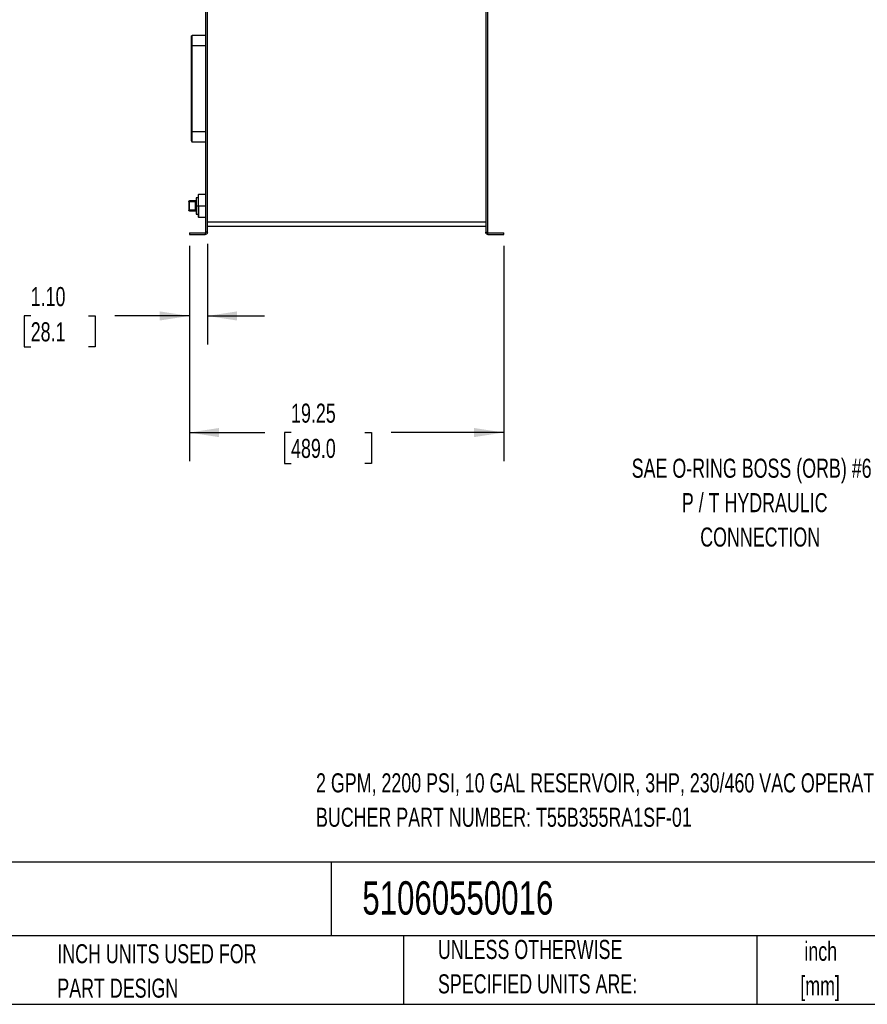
# Model space of a CAD drawing. Header units: inches. Extents: x 3 to 150, y 3 to 116.
# Tile 27 of 58: x 67 to 119, y 3 to 64. Entities that reach past the tile are written whole.
import ezdxf

# ---------------------------------------------------------------- set-up
doc = ezdxf.new("R2010")
doc.units = ezdxf.units.IN
doc.header["$LTSCALE"] = 14
doc.header["$MEASUREMENT"] = 0
doc.layers.add('DIMENSIONS', color=140, linetype='Continuous', lineweight=25)
doc.layers.add('TEXT', color=140, linetype='Continuous', lineweight=25)
doc.styles.add('SLDTEXTSTYLE0', font='TXT', dxfattribs={"width": 0.7})
doc.dimstyles.new('SLDDIMSTYLE1', dxfattribs={"dimtxt": 1.189453, "dimasz": 1.82, "dimexe": 0, "dimexo": 0.0625, "dimgap": 0.297363, "dimtad": 0, "dimtih": 1, "dimtoh": 1, "dimrnd": 1e-09, "dimzin": 12, "dimdsep": 46, "dimtxsty": 'SLDTEXTSTYLE0', "dimsah": 1, "dimcen": 0.09, "dimadec": 0, "dimazin": 3, "dimtfac": 1, "dimtofl": 0, "dimtmove": 0, "dimatfit": 3, "dimfxl": 0, "dimfrac": 2, "dimtolj": 1, "dimtzin": 12, "dimarcsym": 0})
doc.dimstyles.new('SLDDIMSTYLE2', dxfattribs={"dimtxt": 1.189453, "dimasz": 1.82, "dimexe": 0, "dimexo": 0.0625, "dimgap": 0.297363, "dimtad": 0, "dimtih": 1, "dimtoh": 1, "dimrnd": 1e-09, "dimzin": 4, "dimdsep": 46, "dimtxsty": 'SLDTEXTSTYLE0', "dimsah": 1, "dimcen": 0.09, "dimadec": 0, "dimazin": 1, "dimtfac": 1, "dimtmove": 0, "dimatfit": 0, "dimfxl": 0, "dimfrac": 2, "dimtolj": 1, "dimtzin": 12, "dimarcsym": 0})

# ---------------------------------------------------------------- blocks, each defined once
blk = doc.blocks.new('_D_2')
at = {"layer": 'DIMENSIONS'}
for p, q in [((78.265, 50.059), (78.265, 43.885)), ((77.161, 49.925), (77.161, 43.885)), ((67.452, 45.635), (67.053, 45.635)), ((67.053, 45.635), (67.053, 43.745)), ((70.987, 45.635), (71.386, 45.635)), ((71.386, 45.635), (71.386, 43.745)), ((77.161, 45.635), (72.599, 45.635)), ((78.265, 45.635), (81.765, 45.635)), ((67.053, 43.745), (67.452, 43.745)), ((71.386, 43.745), (70.987, 43.745))]:
    blk.add_line(p, q, dxfattribs=at)
for points in [[(77.161, 45.635), (75.341, 45.915), (75.341, 45.355)], [(78.265, 45.635), (80.085, 45.355), (80.085, 45.915)]]:
    blk.add_solid(points, dxfattribs=at)
at = {"layer": 'DIMENSIONS', "char_height": 1.1667, "attachment_point": 1, "style": 'SLDTEXTSTYLE0'}
for s, insert in [('1.10', (67.452, 47.405)), ('28.1', (67.452, 45.248))]:
    blk.add_mtext(s, dxfattribs=dict(at, insert=insert))
blk = doc.blocks.new('_D_3')
at = {"layer": 'DIMENSIONS'}
for p, q in [((77.161, 49.925), (77.161, 36.748)), ((96.411, 49.925), (96.411, 36.748)), ((77.161, 38.498), (81.778, 38.498)), ((83.39, 38.498), (82.991, 38.498)), ((82.991, 38.498), (82.991, 36.608)), ((87.914, 38.498), (88.313, 38.498)), ((88.313, 38.498), (88.313, 36.608)), ((96.411, 38.498), (89.526, 38.498)), ((82.991, 36.608), (83.39, 36.608)), ((88.313, 36.608), (87.914, 36.608))]:
    blk.add_line(p, q, dxfattribs=at)
for points in [[(77.161, 38.498), (78.981, 38.218), (78.981, 38.778)], [(96.411, 38.498), (94.591, 38.778), (94.591, 38.218)]]:
    blk.add_solid(points, dxfattribs=at)
at = {"layer": 'DIMENSIONS', "char_height": 1.1667, "attachment_point": 1, "style": 'SLDTEXTSTYLE0'}
for s, insert in [('19.25', (83.39, 40.269)), ('489.0', (83.39, 38.112))]:
    blk.add_mtext(s, dxfattribs=dict(at, insert=insert))

msp = doc.modelspace()

# ---------------------------------------------------------------- linework, layer by layer
for p, q in [((78.161, 50.759), (78.161, 64.74)), ((78.265, 50.759), (78.265, 64.74)), ((95.306, 64.74), (95.306, 50.759)), ((95.411, 64.74), (95.411, 50.759)), ((78.161, 62.8), (77.336, 62.8)), ((77.286, 56.9), (77.286, 62.2)), ((77.336, 62.2), (78.161, 62.2)), ((77.336, 56.9), (77.336, 62.2)), ((78.161, 56.9), (77.336, 56.9)), ((77.336, 56.3), (78.161, 56.3)), ((77.731, 53.061), (77.71, 53.041)), ((77.731, 53.061), (77.71, 53.041)), ((78.161, 53.061), (77.731, 53.061)), ((78.161, 53.061), (77.731, 53.061)), ((77.136, 52.647), (77.136, 52.102)), ((77.546, 52.687), (77.176, 52.687)), ((77.176, 52.102), (77.176, 52.647)), ((77.176, 52.647), (77.546, 52.647)), ((77.546, 52.102), (77.546, 52.647)), ((77.711, 52.875), (77.586, 52.875)), ((77.546, 52.102), (77.176, 52.102)), ((77.176, 52.062), (77.546, 52.062)), ((77.586, 52.375), (77.711, 52.375)), ((77.586, 51.875), (77.711, 51.875)), ((77.731, 52.375), (77.711, 52.375)), ((77.731, 52.375), (77.711, 52.375)), ((77.731, 52.375), (78.161, 52.375)), ((77.731, 52.375), (78.161, 52.375)), ((77.71, 51.708), (77.731, 51.688)), ((77.71, 51.708), (77.731, 51.688)), ((77.731, 51.688), (78.161, 51.688)), ((77.731, 51.688), (78.161, 51.688)), ((95.306, 51.385), (78.265, 51.385)), ((77.161, 50.729), (77.161, 50.625)), ((77.161, 50.729), (78.131, 50.729)), ((78.131, 50.729), (78.131, 50.625)), ((78.265, 50.759), (78.161, 50.759)), ((78.265, 51.135), (95.306, 51.135)), ((95.306, 50.759), (95.411, 50.759)), ((95.441, 50.625), (95.441, 50.729)), ((95.441, 50.729), (96.411, 50.729)), ((96.411, 50.625), (96.411, 50.729)), ((77.161, 50.625), (78.131, 50.625)), ((95.441, 50.625), (96.411, 50.625))]:
    msp.add_line(p, q)
for points, knots in [([(77.286, 62.75), (77.286, 62.756), (77.287, 62.763), (77.292, 62.775), (77.296, 62.78), (77.305, 62.79), (77.31, 62.793), (77.322, 62.798), (77.329, 62.8), (77.336, 62.8)], [0, 0, 0, 0, 0.25, 0.25, 0.5, 0.5, 0.75, 0.75, 1, 1, 1, 1]), ([(77.286, 62.2), (77.286, 62.205), (77.286, 62.215), (77.286, 62.23), (77.286, 62.246), (77.286, 62.261), (77.286, 62.276), (77.286, 62.292), (77.286, 62.32), (77.286, 62.36), (77.286, 62.41), (77.286, 62.459), (77.286, 62.521), (77.286, 62.591), (77.286, 62.648), (77.286, 62.685), (77.286, 62.709), (77.286, 62.727), (77.286, 62.738), (77.286, 62.744), (77.286, 62.747), (77.286, 62.749), (77.286, 62.75), (77.286, 62.75)], [0, 0, 0, 0, 0.0179, 0.035765, 0.053611, 0.07145, 0.089298, 0.107168, 0.125073, 0.187575, 0.250101, 0.312602, 0.375128, 0.500004, 0.62488, 0.687381, 0.749908, 0.812409, 0.874935, 0.906234, 0.937461, 0.968691, 1, 1, 1, 1]), ([(77.336, 62.2), (77.336, 62.278), (77.336, 62.357), (77.336, 62.502), (77.336, 62.568), (77.336, 62.679), (77.336, 62.724), (77.336, 62.784), (77.336, 62.8), (77.336, 62.8)], [0, 0, 0, 0, 0.25, 0.25, 0.5, 0.5, 0.75, 0.75, 1, 1, 1, 1]), ([(77.286, 62.2), (77.286, 62.2), (77.287, 62.2), (77.292, 62.2), (77.296, 62.2), (77.305, 62.2), (77.31, 62.2), (77.322, 62.2), (77.329, 62.2), (77.336, 62.2)], [0, 0, 0, 0, 0.25, 0.25, 0.5, 0.5, 0.75, 0.75, 1, 1, 1, 1]), ([(77.286, 56.35), (77.286, 56.35), (77.286, 56.35), (77.286, 56.35), (77.286, 56.351), (77.286, 56.353), (77.286, 56.355), (77.286, 56.357), (77.286, 56.362), (77.286, 56.372), (77.286, 56.391), (77.286, 56.414), (77.286, 56.451), (77.286, 56.508), (77.286, 56.578), (77.286, 56.64), (77.286, 56.689), (77.286, 56.74), (77.286, 56.783), (77.286, 56.819), (77.286, 56.846), (77.286, 56.873), (77.286, 56.891), (77.286, 56.9)], [0, 0, 0, 0, 0.0179, 0.035765, 0.053611, 0.07145, 0.089298, 0.107168, 0.125073, 0.187575, 0.250101, 0.312602, 0.375128, 0.500004, 0.62488, 0.687381, 0.749908, 0.812409, 0.874935, 0.906234, 0.937461, 0.968691, 1, 1, 1, 1]), ([(77.286, 56.9), (77.286, 56.9), (77.287, 56.9), (77.292, 56.9), (77.296, 56.9), (77.305, 56.9), (77.31, 56.9), (77.322, 56.9), (77.329, 56.9), (77.336, 56.9)], [0, 0, 0, 0, 0.25, 0.25, 0.5, 0.5, 0.75, 0.75, 1, 1, 1, 1]), ([(77.336, 56.3), (77.336, 56.3), (77.336, 56.315), (77.336, 56.375), (77.336, 56.42), (77.336, 56.531), (77.336, 56.597), (77.336, 56.743), (77.336, 56.821), (77.336, 56.9)], [0, 0, 0, 0, 0.25, 0.25, 0.5, 0.5, 0.75, 0.75, 1, 1, 1, 1]), ([(77.286, 56.35), (77.286, 56.343), (77.287, 56.337), (77.292, 56.324), (77.296, 56.319), (77.305, 56.31), (77.31, 56.306), (77.322, 56.301), (77.329, 56.3), (77.336, 56.3)], [0, 0, 0, 0, 0.25, 0.25, 0.5, 0.5, 0.75, 0.75, 1, 1, 1, 1]), ([(77.711, 53.041), (77.711, 53.041), (77.711, 53.037), (77.711, 53.02), (77.711, 53.007), (77.711, 52.974), (77.711, 52.953), (77.711, 52.905), (77.711, 52.877), (77.711, 52.815), (77.711, 52.781), (77.711, 52.709), (77.711, 52.67), (77.711, 52.589), (77.711, 52.547), (77.711, 52.462), (77.711, 52.418), (77.711, 52.375)], [0, 0, 0, 0, 0.125, 0.125, 0.25, 0.25, 0.375, 0.375, 0.5, 0.5, 0.625, 0.625, 0.75, 0.75, 0.875, 0.875, 1, 1, 1, 1]), ([(77.711, 53.041), (77.711, 53.041), (77.711, 53.037), (77.711, 53.02), (77.711, 53.007), (77.711, 52.974), (77.711, 52.953), (77.711, 52.905), (77.711, 52.877), (77.711, 52.815), (77.711, 52.781), (77.711, 52.709), (77.711, 52.67), (77.711, 52.589), (77.711, 52.547), (77.711, 52.462), (77.711, 52.418), (77.711, 52.375)], [0, 0, 0, 0, 0.125, 0.125, 0.25, 0.25, 0.375, 0.375, 0.5, 0.5, 0.625, 0.625, 0.75, 0.75, 0.875, 0.875, 1, 1, 1, 1]), ([(77.731, 52.375), (77.731, 52.42), (77.731, 52.464), (77.731, 52.553), (77.731, 52.596), (77.731, 52.679), (77.731, 52.719), (77.731, 52.793), (77.731, 52.828), (77.731, 52.892), (77.731, 52.92), (77.731, 52.97), (77.731, 52.992), (77.731, 53.026), (77.731, 53.039), (77.731, 53.057), (77.731, 53.061), (77.731, 53.061)], [0, 0, 0, 0, 0.125, 0.125, 0.25, 0.25, 0.375, 0.375, 0.5, 0.5, 0.625, 0.625, 0.75, 0.75, 0.875, 0.875, 1, 1, 1, 1]), ([(77.731, 52.375), (77.731, 52.42), (77.731, 52.464), (77.731, 52.553), (77.731, 52.596), (77.731, 52.679), (77.731, 52.719), (77.731, 52.793), (77.731, 52.828), (77.731, 52.892), (77.731, 52.92), (77.731, 52.97), (77.731, 52.992), (77.731, 53.026), (77.731, 53.039), (77.731, 53.057), (77.731, 53.061), (77.731, 53.061)], [0, 0, 0, 0, 0.125, 0.125, 0.25, 0.25, 0.375, 0.375, 0.5, 0.5, 0.625, 0.625, 0.75, 0.75, 0.875, 0.875, 1, 1, 1, 1]), ([(77.136, 52.647), (77.136, 52.658), (77.14, 52.668), (77.155, 52.683), (77.165, 52.687), (77.176, 52.687)], [0, 0, 0, 0, 0.5, 0.5, 1, 1, 1, 1]), ([(77.176, 52.647), (77.165, 52.647), (77.155, 52.647), (77.14, 52.647), (77.136, 52.647), (77.136, 52.647)], [0, 0, 0, 0, 0.5, 0.5, 1, 1, 1, 1]), ([(77.176, 52.687), (77.176, 52.687), (77.176, 52.683), (77.176, 52.668), (77.176, 52.658), (77.176, 52.647)], [0, 0, 0, 0, 0.5, 0.5, 1, 1, 1, 1]), ([(77.586, 52.727), (77.586, 52.717), (77.581, 52.706), (77.566, 52.691), (77.556, 52.687), (77.546, 52.687)], [0, 0, 0, 0, 0.5, 0.5, 1, 1, 1, 1]), ([(77.546, 52.647), (77.546, 52.658), (77.546, 52.668), (77.546, 52.683), (77.546, 52.687), (77.546, 52.687)], [0, 0, 0, 0, 0.5, 0.5, 1, 1, 1, 1]), ([(77.586, 52.647), (77.586, 52.647), (77.581, 52.647), (77.566, 52.647), (77.556, 52.647), (77.546, 52.647)], [0, 0, 0, 0, 0.5, 0.5, 1, 1, 1, 1]), ([(77.586, 52.875), (77.586, 52.875), (77.586, 52.862), (77.586, 52.812), (77.586, 52.774), (77.586, 52.682), (77.586, 52.626), (77.586, 52.506), (77.586, 52.44), (77.586, 52.375)], [0, 0, 0, 0, 0.25, 0.25, 0.5, 0.5, 0.75, 0.75, 1, 1, 1, 1]), ([(77.136, 52.102), (77.136, 52.102), (77.14, 52.102), (77.155, 52.102), (77.165, 52.102), (77.176, 52.102)], [0, 0, 0, 0, 0.5, 0.5, 1, 1, 1, 1]), ([(77.176, 52.062), (77.165, 52.062), (77.155, 52.066), (77.14, 52.081), (77.136, 52.092), (77.136, 52.102)], [0, 0, 0, 0, 0.5, 0.5, 1, 1, 1, 1]), ([(77.176, 52.102), (77.176, 52.092), (77.176, 52.081), (77.176, 52.066), (77.176, 52.062), (77.176, 52.062)], [0, 0, 0, 0, 0.5, 0.5, 1, 1, 1, 1]), ([(77.546, 52.102), (77.556, 52.102), (77.566, 52.102), (77.581, 52.102), (77.586, 52.102), (77.586, 52.102)], [0, 0, 0, 0, 0.5, 0.5, 1, 1, 1, 1]), ([(77.546, 52.062), (77.546, 52.062), (77.546, 52.066), (77.546, 52.081), (77.546, 52.092), (77.546, 52.102)], [0, 0, 0, 0, 0.5, 0.5, 1, 1, 1, 1]), ([(77.586, 52.022), (77.586, 52.033), (77.581, 52.043), (77.566, 52.058), (77.556, 52.062), (77.546, 52.062)], [0, 0, 0, 0, 0.5, 0.5, 1, 1, 1, 1]), ([(77.586, 52.375), (77.586, 52.309), (77.586, 52.244), (77.586, 52.123), (77.586, 52.067), (77.586, 51.975), (77.586, 51.938), (77.586, 51.888), (77.586, 51.875), (77.586, 51.875)], [0, 0, 0, 0, 0.25, 0.25, 0.5, 0.5, 0.75, 0.75, 1, 1, 1, 1]), ([(77.711, 52.375), (77.711, 52.331), (77.711, 52.287), (77.711, 52.202), (77.711, 52.16), (77.711, 52.079), (77.711, 52.041), (77.711, 51.968), (77.711, 51.934), (77.711, 51.872), (77.711, 51.845), (77.711, 51.796), (77.711, 51.776), (77.711, 51.742), (77.711, 51.729), (77.711, 51.712), (77.711, 51.708), (77.711, 51.708)], [0, 0, 0, 0, 0.125, 0.125, 0.25, 0.25, 0.375, 0.375, 0.5, 0.5, 0.625, 0.625, 0.75, 0.75, 0.875, 0.875, 1, 1, 1, 1]), ([(77.711, 52.375), (77.711, 52.331), (77.711, 52.287), (77.711, 52.202), (77.711, 52.16), (77.711, 52.079), (77.711, 52.041), (77.711, 51.968), (77.711, 51.934), (77.711, 51.872), (77.711, 51.845), (77.711, 51.796), (77.711, 51.776), (77.711, 51.742), (77.711, 51.729), (77.711, 51.712), (77.711, 51.708), (77.711, 51.708)], [0, 0, 0, 0, 0.125, 0.125, 0.25, 0.25, 0.375, 0.375, 0.5, 0.5, 0.625, 0.625, 0.75, 0.75, 0.875, 0.875, 1, 1, 1, 1]), ([(77.731, 52.375), (77.731, 52.33), (77.731, 52.285), (77.731, 52.197), (77.731, 52.153), (77.731, 52.07), (77.731, 52.031), (77.731, 51.956), (77.731, 51.921), (77.731, 51.857), (77.731, 51.829), (77.731, 51.779), (77.731, 51.758), (77.731, 51.723), (77.731, 51.71), (77.731, 51.693), (77.731, 51.688), (77.731, 51.688)], [0, 0, 0, 0, 0.125, 0.125, 0.25, 0.25, 0.375, 0.375, 0.5, 0.5, 0.625, 0.625, 0.75, 0.75, 0.875, 0.875, 1, 1, 1, 1]), ([(77.731, 52.375), (77.731, 52.33), (77.731, 52.285), (77.731, 52.197), (77.731, 52.153), (77.731, 52.07), (77.731, 52.031), (77.731, 51.956), (77.731, 51.921), (77.731, 51.857), (77.731, 51.829), (77.731, 51.779), (77.731, 51.758), (77.731, 51.723), (77.731, 51.71), (77.731, 51.693), (77.731, 51.688), (77.731, 51.688)], [0, 0, 0, 0, 0.125, 0.125, 0.25, 0.25, 0.375, 0.375, 0.5, 0.5, 0.625, 0.625, 0.75, 0.75, 0.875, 0.875, 1, 1, 1, 1]), ([(78.161, 50.759), (78.161, 50.758), (78.161, 50.756), (78.16, 50.753), (78.159, 50.751), (78.158, 50.747), (78.156, 50.742), (78.152, 50.738), (78.147, 50.734), (78.142, 50.731), (78.136, 50.73), (78.133, 50.729), (78.131, 50.729)], [0, 0, 0, 0, 0.062773, 0.124994, 0.187275, 0.250222, 0.374951, 0.500146, 0.624875, 0.750071, 0.874919, 1, 1, 1, 1]), ([(78.265, 50.759), (78.265, 50.742), (78.262, 50.724), (78.248, 50.691), (78.238, 50.677), (78.213, 50.652), (78.198, 50.642), (78.166, 50.628), (78.148, 50.625), (78.131, 50.625)], [0, 0, 0, 0, 0.25, 0.25, 0.5, 0.5, 0.75, 0.75, 1, 1, 1, 1]), ([(95.441, 50.625), (95.423, 50.625), (95.405, 50.628), (95.373, 50.642), (95.358, 50.652), (95.333, 50.677), (95.323, 50.691), (95.309, 50.724), (95.306, 50.742), (95.306, 50.759)], [0, 0, 0, 0, 0.25, 0.25, 0.5, 0.5, 0.75, 0.75, 1, 1, 1, 1]), ([(95.441, 50.729), (95.44, 50.729), (95.438, 50.729), (95.435, 50.73), (95.432, 50.73), (95.428, 50.732), (95.424, 50.734), (95.419, 50.738), (95.415, 50.742), (95.413, 50.748), (95.411, 50.753), (95.411, 50.757), (95.411, 50.759)], [0, 0, 0, 0, 0.0627727, 0.1249944, 0.1872746, 0.2502217, 0.3749506, 0.5001462, 0.6248751, 0.7500708, 0.8749189, 1, 1, 1, 1])]:
    msp.add_open_spline(points, degree=3, knots=knots)
at = {"layer": 'TEXT'}
for p, q in [((150.5, 12.195), (3.5, 12.195)), ((85.851, 12.195), (85.851, 7.7)), ((150.5, 7.7), (3.5, 7.7)), ((90.273, 7.7), (90.273, 3.5)), ((111.903, 7.7), (111.903, 3.5)), ((3.5, 3.5), (150.5, 3.5))]:
    msp.add_line(p, q, dxfattribs=at)

# ---------------------------------------------------------------- texts
at = {"layer": 'TEXT', "style": 'SLDTEXTSTYLE0'}
for s, insert, char_height, attachment_point in [('SAE O-RING BOSS (ORB) #6', (111.586, 36.898), 1.16667, 2), ('P / T HYDRAULIC', (111.773, 34.791), 1.16667, 2), ('CONNECTION', (112.107, 32.685), 1.1667, 2), ('2 GPM, 2200 PSI, 10 GAL RESERVOIR, 3HP, 230/460 VAC OPERATING VOLTAGE', (84.917, 17.639), 1.16667, 1), ('BUCHER PART NUMBER: T55B355RA1SF-01', (84.917, 15.532), 1.16667, 1), ('51060550016', (87.752, 11.032), 2.04167, 1), ('UNLESS OTHERWISE', (92.382, 7.441), 1.16667, 1), ('inch', (115.816, 7.329), 1.1667, 2), ('INCH UNITS USED FOR', (69.079, 7.18), 1.16667, 1), ('PART DESIGN', (69.079, 5.074), 1.16667, 1), ('SPECIFIED UNITS ARE:', (92.382, 5.334), 1.16667, 1), ('[mm]', (115.777, 5.222), 1.1667, 2)]:
    msp.add_mtext(s, dxfattribs=dict(at, insert=insert, char_height=char_height, attachment_point=attachment_point))

# ---------------------------------------------------------------- dimensions: what is measured, and where the dimension line sits
at = {"layer": 'DIMENSIONS'}
for base, p1, p2, dimstyle, picture, middle in [((77.161, 45.635), (78.265, 50.759), (77.161, 50.625), 'SLDDIMSTYLE2', '_D_2', (69.219, 45.635)), ((96.411, 38.498), (77.161, 50.625), (96.411, 50.625), 'SLDDIMSTYLE1', '_D_3', (85.652, 38.498))]:
    dim = msp.add_linear_dim(base=base, p1=p1, p2=p2, dimstyle=dimstyle, dxfattribs=at)
    dim.commit()
    dim.dimension.update_dxf_attribs({"geometry": picture, "text_midpoint": middle, "dimtype": 160})

doc.saveas('drawing.dxf')
